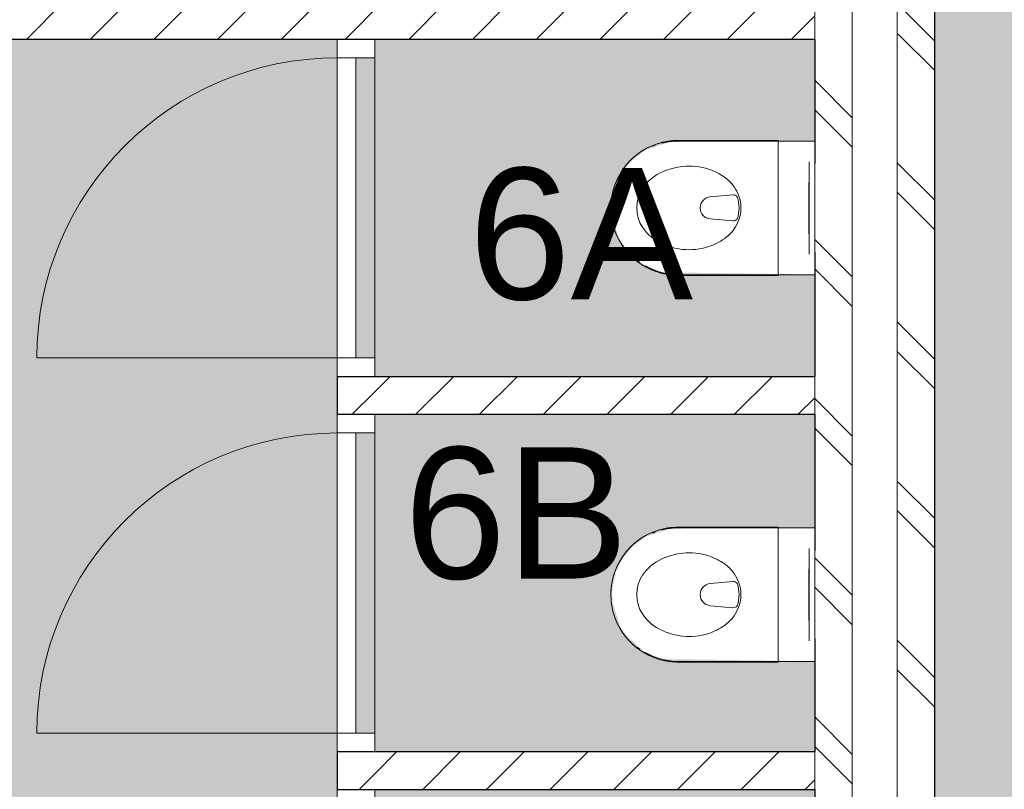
# Model space of a CAD drawing. Header units: millimetres. Extents: x 16156 to 109545, y -1019 to 113498.
# Tile 23 of 50: x 50136 to 52758, y 48833 to 50885. Entities that reach past the tile are written whole.
import ezdxf

# ---------------------------------------------------------------- set-up
doc = ezdxf.new("R2010")
doc.units = ezdxf.units.MM
for name, color, linetype, lineweight in [('A--A2__Ruwbouw', 8, 'Continuous', 15), ('A--AR9__AlgVoorz', 1, 'Continuous', 9), ('A--L$01A__Algemeen', 7, 'Continuous', 9), ('A--L22__Binnenwanden', 2, 'Continuous', 9), ('A--L3__Afbouw', 2, 'Continuous', 9), ('A--L74__VasteSanitaireVoorz', 1, 'Continuous', 9), ('A--LR9__AlgVoorz', 7, 'Continuous', 9), ('A--TR9__AlgVoorz', 1, 'Continuous', 13)]:
    doc.layers.add(name, color=color, linetype=linetype, lineweight=lineweight)
doc.styles.add('Arial', font='arial.ttf', dxfattribs={"height": 350})
pattern_1 = [(45, (0, 0), (-84.85281, 84.85281), [])]
pattern_2 = [(135, (52573.26, 61009.94), (-212.132, -212.132), []), (135, (50373.26, 61009.94), (-212.132, -212.132), [])]

# ---------------------------------------------------------------- blocks, each defined once
blk = doc.blocks.new('32_DO_WB_vo deur enkel1 - vo 2-1766203-DO-Begane grond - Nieuwe situatie - Brandcompartimentering')
at = {"layer": 'A--L$01A__Algemeen'}
blk.add_line((520, -50), (520, -850), dxfattribs=at)
blk.add_arc((520, -50), 800, 180, 270, dxfattribs=at)
at = {"layer": 'A--L3__Afbouw'}
for p, q in [((-330, -50), (-330, 50)), ((-330, 50), (-280, 50)), ((-280, 50), (-280, -50)), ((520, -50), (520, 50)), ((520, 50), (570, 50)), ((570, 50), (570, -50)), ((-280, 0), (520, 0)), ((-280, -50), (-280, 0)), ((520, 0), (520, -50)), ((-280, -50), (-330, -50)), ((520, -50), (-280, -50)), ((570, -50), (520, -50))]:
    blk.add_line(p, q, dxfattribs=at)
blk = doc.blocks.new('74_PF_UN_toilet_rimfree - type-V32-DO-Begane grond - Nieuwe situatie - Brandcompartimentering')
at = {"layer": 'A--L$01A__Algemeen'}
for p, q in [((-180, -97.1), (-180, -363.1)), ((179.8, -97.1), (-180, -97.1)), ((-180, -97.1), (-180, -363.1)), ((-180, -97.1), (179.8, -97.1)), ((179.8, -363.1), (179.8, -97.1)), ((179.8, -363.1), (179.8, -97.1))]:
    blk.add_line(p, q, dxfattribs=at)
at = {"layer": 'A--L$01A__Algemeen', "flags": 128}
blk.add_lwpolyline([(-180, -363.1), (-179.9, -370.3), (-179.4, -377.5), (-178.7, -384.7), (-177.7, -391.8), (-176.4, -398.9), (-174.8, -405.9), (-173, -412.8), (-170.9, -419.7), (-168.5, -426.5), (-165.8, -433.2), (-162.9, -439.7), (-159.7, -446.2), (-156.2, -452.5), (-152.5, -458.7), (-148.6, -464.7), (-144.4, -470.6), (-140, -476.2), (-135.4, -481.7), (-130.5, -487.1), (-125.4, -492.2), (-120.2, -497.1), (-114.7, -501.8), (-109.1, -506.2), (-103.3, -510.5), (-97.3, -514.5), (-91.2, -518.3), (-84.9, -521.8), (-78.5, -525), (-72, -528), (-65.3, -530.8), (-58.5, -533.3), (-51.7, -535.5), (-44.8, -537.4), (-37.8, -539), (-30.7, -540.4), (-23.6, -541.5), (-16.4, -542.3), (-9.2, -542.8), (-2.1, -543), (5.1, -542.9), (12.3, -542.6), (19.5, -541.9), (26.6, -541), (33.7, -539.8), (40.8, -538.3), (47.7, -536.5), (54.6, -534.5), (61.4, -532.2), (68.1, -529.6), (74.7, -526.7), (81.2, -523.6), (87.6, -520.2), (93.8, -516.6), (99.8, -512.7), (105.7, -508.6), (111.5, -504.2), (117, -499.6), (122.4, -494.8), (127.6, -489.8), (132.5, -484.6), (137.3, -479.2), (141.8, -473.6), (146.1, -467.9), (150.2, -461.9), (154, -455.9), (157.6, -449.6), (160.9, -443.2), (164, -436.7), (166.8, -430.1), (169.4, -423.4), (171.7, -416.6), (173.6, -409.6), (175.4, -402.7), (176.8, -395.6), (178, -388.5), (178.8, -381.4), (179.4, -374.2), (179.7, -367), (179.8, -363.1)], dxfattribs=at)
at = {"layer": 'A--L$01A__Algemeen'}
blk.add_arc((-0.1, -363.1), 179.9, 180, 360, dxfattribs=at)
for points, knots in [([(-178, -99.1), (-178.2, -98.9), (-178.4, -98.7), (-178.8, -98.3), (-179, -98.1), (-179.1, -98), (-179.3, -97.9), (-179.4, -97.7), (-179.6, -97.5), (-179.7, -97.4), (-179.9, -97.3), (-180, -97.1), (-180, -97.1), (-180, -97.1)], [-1, -1, -1, -1, -0.833333, -0.75, -0.666667, -0.625, -0.583333, -0.5, -0.416667, -0.333333, -0.25, -0.166667, 0, 0, 0, 0]), ([(179.8, -97.1), (179.8, -97.1), (179.7, -97.1), (179.6, -97.3), (179.5, -97.4), (179.4, -97.5), (179.2, -97.7), (179, -97.9), (178.8, -98.1), (178.7, -98.2), (178.5, -98.4), (178.2, -98.7), (177.9, -98.9), (177.8, -99.1)], [0, 0, 0, 0, 0.166667, 0.25, 0.333333, 0.416667, 0.5, 0.583333, 0.666667, 0.708333, 0.75, 0.833333, 1, 1, 1, 1])]:
    blk.add_open_spline(points, degree=3, knots=knots, dxfattribs=at)
at = {"layer": 'A--L74__VasteSanitaireVoorz'}
for p, q in [((-178.3, 0), (-178.3, -362.3)), ((-178.3, -63), (-178.3, 0)), ((-178.3, 0), (-178.3, -362.3)), ((-178.3, -63), (-178.3, 0)), ((-118, 0), (-123, 0)), ((-118, 0), (118, 0)), ((123, 0), (118, 0)), ((178.3, -362.3), (178.3, 0)), ((178.3, 0), (178.3, -63)), ((178.3, -362.3), (178.3, 0)), ((178.3, 0), (178.3, -63)), ((-123, -15), (-118, -15)), ((-123, -15), (-118, -15)), ((118, -15), (-118, -15)), ((-69, -15.5), (69, -15.5)), ((-69, -15.5), (69, -15.5)), ((31, -15.5), (-31, -15.5)), ((31, -15.5), (-31, -15.5)), ((118, -15), (123, -15)), ((118, -15), (123, -15)), ((-178.3, -362.3), (-178.3, -63)), ((-178.3, -362.3), (-178.3, -63)), ((178.3, -63), (178.3, -362.3)), ((178.3, -63), (178.3, -362.3)), ((-34.8, -218.3), (-29.5, -278.1)), ((34.8, -218.3), (29.5, -278.1)), ((-178.3, -362.3), (-178.1, -369.4)), ((-178.3, -362.3), (-178.1, -369.4)), ((-166.8, -425.1), (-164.2, -431.7)), ((-166.8, -425.1), (-164.2, -431.7)), ((140.7, -471.8), (144.9, -466.1)), ((140.7, -471.8), (144.9, -466.1))]:
    blk.add_line(p, q, dxfattribs=at)
at = {"layer": 'A--L74__VasteSanitaireVoorz', "flags": 128}
for points in [[(173.9, -401.4), (175.3, -394.5), (176.5, -387.4), (177.3, -380.3), (177.9, -373.2), (178.2, -366.1), (178.3, -362.3)], [(173.9, -401.4), (175.3, -394.5), (176.5, -387.4), (177.3, -380.3), (177.9, -373.2), (178.2, -366.1), (178.3, -362.3)], [(-177.7, -376.5), (-177, -383.6), (-176, -390.7), (-174.8, -397.1)], [(-177.7, -376.5), (-177, -383.6), (-176, -390.7), (-174.8, -397.1)], [(159.6, -441.7), (162.7, -435.2), (165.4, -428.6), (168, -422)], [(159.6, -441.7), (162.7, -435.2), (165.4, -428.6), (168, -422)]]:
    blk.add_lwpolyline(points, dxfattribs=at)
at = {"layer": 'A--L74__VasteSanitaireVoorz'}
for centre, radius, start, end in [((4.3, -301), 105.4, 109.8989, 125.0353), ((-21.1, -217.1), 13.7, 129.7154, 185), ((0, -289.1), 92.7, 70.1011, 109.8989), ((0, -289.1), 87.7, 70.1011, 109.8989), ((21.1, -217.1), 13.7, 355, 50.2846), ((-4.3, -301), 105.4, 54.9647, 70.1011), ((4.3, -301), 105.4, 125.0353, 144.9647), ((-4.3, -301), 105.4, 35.0353, 54.9647), ((51, -333.7), 162.5, 144.9647, 161.7326), ((-51, -333.7), 162.5, 18.2674, 35.0353), ((51, -333.7), 162.5, 161.7326, 186.2674), ((0, -275.5), 29.6, 185, 355), ((-51, -333.7), 162.5, 353.7326, 18.2674), ((0, -362.3), 178.3, 180, 195), ((0, -362.3), 178.3, 180, 195), ((0, -362.3), 178.3, 180, 195), ((0, -362.3), 178.3, 180, 195), ((73, -331.3), 184.6, 186.2674, 203.7326), ((-73, -331.3), 184.6, 336.2674, 353.7326), ((0, -362.3), 178.3, 330, 0), ((0, -362.3), 178.3, 330, 360), ((0, -362.3), 178.3, 330, 0), ((0, -362.3), 178.3, 330, 360), ((16.9, -356), 123.3, 203.7326, 236.2674), ((-16.9, -356), 123.3, 303.7326, 336.2674), ((0, -381.4), 92.8, 236.2674, 303.7326)]:
    blk.add_arc(centre, radius, start, end, dxfattribs=at)
blk = doc.blocks.new('74_PF_UN_toilet_rimfree - type-V33-DO-Begane grond - Nieuwe situatie - Brandcompartimentering')
at = {"layer": 'A--L$01A__Algemeen'}
for p, q in [((-180, -97.1), (-180, -363.1)), ((179.8, -97.1), (-180, -97.1)), ((-180, -97.1), (-180, -363.1)), ((-180, -97.1), (179.8, -97.1)), ((179.8, -363.1), (179.8, -97.1)), ((179.8, -363.1), (179.8, -97.1))]:
    blk.add_line(p, q, dxfattribs=at)
at = {"layer": 'A--L$01A__Algemeen', "flags": 128}
blk.add_lwpolyline([(-180, -363.1), (-179.9, -370.3), (-179.4, -377.5), (-178.7, -384.7), (-177.7, -391.8), (-176.4, -398.9), (-174.8, -405.9), (-173, -412.8), (-170.9, -419.7), (-168.5, -426.5), (-165.8, -433.2), (-162.9, -439.7), (-159.7, -446.2), (-156.2, -452.5), (-152.5, -458.7), (-148.6, -464.7), (-144.4, -470.6), (-140, -476.2), (-135.4, -481.7), (-130.5, -487.1), (-125.4, -492.2), (-120.2, -497.1), (-114.7, -501.8), (-109.1, -506.2), (-103.3, -510.5), (-97.3, -514.5), (-91.2, -518.3), (-84.9, -521.8), (-78.5, -525), (-72, -528), (-65.3, -530.8), (-58.5, -533.3), (-51.7, -535.5), (-44.8, -537.4), (-37.8, -539), (-30.7, -540.4), (-23.6, -541.5), (-16.4, -542.3), (-9.2, -542.8), (-2.1, -543), (5.1, -542.9), (12.3, -542.6), (19.5, -541.9), (26.6, -541), (33.7, -539.8), (40.8, -538.3), (47.7, -536.5), (54.6, -534.5), (61.4, -532.2), (68.1, -529.6), (74.7, -526.7), (81.2, -523.6), (87.6, -520.2), (93.8, -516.6), (99.8, -512.7), (105.7, -508.6), (111.5, -504.2), (117, -499.6), (122.4, -494.8), (127.6, -489.8), (132.5, -484.6), (137.3, -479.2), (141.8, -473.6), (146.1, -467.9), (150.2, -461.9), (154, -455.9), (157.6, -449.6), (160.9, -443.2), (164, -436.7), (166.8, -430.1), (169.4, -423.4), (171.7, -416.6), (173.6, -409.6), (175.4, -402.7), (176.8, -395.6), (178, -388.5), (178.8, -381.4), (179.4, -374.2), (179.7, -367), (179.8, -363.1)], dxfattribs=at)
at = {"layer": 'A--L$01A__Algemeen'}
blk.add_arc((-0.1, -363.1), 179.9, 180, 360, dxfattribs=at)
for points, knots in [([(-178, -99.1), (-178.2, -98.9), (-178.4, -98.7), (-178.8, -98.3), (-179, -98.1), (-179.1, -98), (-179.3, -97.9), (-179.4, -97.7), (-179.6, -97.5), (-179.7, -97.4), (-179.9, -97.3), (-180, -97.1), (-180, -97.1), (-180, -97.1)], [-1, -1, -1, -1, -0.833333, -0.75, -0.666667, -0.625, -0.583333, -0.5, -0.416667, -0.333333, -0.25, -0.166667, 0, 0, 0, 0]), ([(179.8, -97.1), (179.8, -97.1), (179.7, -97.1), (179.6, -97.3), (179.5, -97.4), (179.4, -97.5), (179.2, -97.7), (179, -97.9), (178.8, -98.1), (178.7, -98.2), (178.5, -98.4), (178.2, -98.7), (177.9, -98.9), (177.8, -99.1)], [0, 0, 0, 0, 0.166667, 0.25, 0.333333, 0.416667, 0.5, 0.583333, 0.666667, 0.708333, 0.75, 0.833333, 1, 1, 1, 1])]:
    blk.add_open_spline(points, degree=3, knots=knots, dxfattribs=at)
at = {"layer": 'A--L74__VasteSanitaireVoorz'}
for p, q in [((-178.3, 0), (-178.3, -362.3)), ((-178.3, -63), (-178.3, 0)), ((-178.3, 0), (-178.3, -362.3)), ((-178.3, -63), (-178.3, 0)), ((-118, 0), (-123, 0)), ((-118, 0), (118, 0)), ((123, 0), (118, 0)), ((178.3, -362.3), (178.3, 0)), ((178.3, 0), (178.3, -63)), ((178.3, -362.3), (178.3, 0)), ((178.3, 0), (178.3, -63)), ((-123, -15), (-118, -15)), ((-123, -15), (-118, -15)), ((118, -15), (-118, -15)), ((-69, -15.5), (69, -15.5)), ((-69, -15.5), (69, -15.5)), ((31, -15.5), (-31, -15.5)), ((31, -15.5), (-31, -15.5)), ((118, -15), (123, -15)), ((118, -15), (123, -15)), ((-178.3, -362.3), (-178.3, -63)), ((-178.3, -362.3), (-178.3, -63)), ((178.3, -63), (178.3, -362.3)), ((178.3, -63), (178.3, -362.3)), ((-34.8, -218.3), (-29.5, -278.1)), ((34.8, -218.3), (29.5, -278.1)), ((-178.3, -362.3), (-178.1, -369.4)), ((-178.3, -362.3), (-178.1, -369.4)), ((-166.8, -425.1), (-164.2, -431.7)), ((-166.8, -425.1), (-164.2, -431.7)), ((140.7, -471.8), (144.9, -466.1)), ((140.7, -471.8), (144.9, -466.1))]:
    blk.add_line(p, q, dxfattribs=at)
at = {"layer": 'A--L74__VasteSanitaireVoorz', "flags": 128}
for points in [[(173.9, -401.4), (175.3, -394.5), (176.5, -387.4), (177.3, -380.3), (177.9, -373.2), (178.2, -366.1), (178.3, -362.3)], [(173.9, -401.4), (175.3, -394.5), (176.5, -387.4), (177.3, -380.3), (177.9, -373.2), (178.2, -366.1), (178.3, -362.3)], [(-177.7, -376.5), (-177, -383.6), (-176, -390.7), (-174.7, -397.7)], [(-177.7, -376.5), (-177, -383.6), (-176, -390.7), (-174.7, -397.7)], [(159.6, -441.7), (162.7, -435.2), (165.4, -428.6), (168, -422)], [(159.6, -441.7), (162.7, -435.2), (165.4, -428.6), (168, -422)]]:
    blk.add_lwpolyline(points, dxfattribs=at)
at = {"layer": 'A--L74__VasteSanitaireVoorz'}
for centre, radius, start, end in [((4.3, -301), 105.4, 109.8989, 125.0353), ((-21.1, -217.1), 13.7, 129.7154, 185), ((0, -289.1), 92.7, 70.1011, 109.8989), ((0, -289.1), 87.7, 70.1011, 109.8989), ((21.1, -217.1), 13.7, 355, 50.2846), ((-4.3, -301), 105.4, 54.9647, 70.1011), ((4.3, -301), 105.4, 125.0353, 144.9647), ((-4.3, -301), 105.4, 35.0353, 54.9647), ((51, -333.7), 162.5, 144.9647, 161.7326), ((-51, -333.7), 162.5, 18.2674, 35.0353), ((51, -333.7), 162.5, 161.7326, 186.2674), ((0, -275.5), 29.6, 185, 355), ((-51, -333.7), 162.5, 353.7326, 18.2674), ((0, -362.3), 178.3, 180, 195), ((0, -362.3), 178.3, 180, 195), ((0, -362.3), 178.3, 180, 195), ((0, -362.3), 178.3, 180, 195), ((73, -331.3), 184.6, 186.2674, 203.7326), ((-73, -331.3), 184.6, 336.2674, 353.7326), ((0, -362.3), 178.3, 330, 0), ((0, -362.3), 178.3, 330, 360), ((0, -362.3), 178.3, 330, 0), ((0, -362.3), 178.3, 330, 360), ((16.9, -356), 123.3, 203.7326, 236.2674), ((-16.9, -356), 123.3, 303.7326, 336.2674), ((0, -381.4), 92.8, 236.2674, 303.7326)]:
    blk.add_arc(centre, radius, start, end, dxfattribs=at)

msp = doc.modelspace()

# ---------------------------------------------------------------- hatches: boundary and pattern name
at = {"layer": 'A--A2__Ruwbouw', "lineweight": 9}
h = msp.add_hatch(dxfattribs=at)
h.set_pattern_fill('FP_10', color=256, angle=45, style=0, pattern_type=2)
h.set_pattern_definition(pattern_2)
h.paths.add_polyline_path([(52353.3, 46841.4), (52353.3, 53403.5), (52253.3, 53403.5), (52253.3, 46841.4)])
h.paths.add_polyline_path([(52353.3, 54938.4), (52353.3, 56446.4), (52253.3, 56446.4), (52253.3, 54938.4)])
h.paths.add_polyline_path([(52353.3, 57865.5), (52353.3, 57876.4), (52253.3, 57871), (52253.3, 57865.5), (52303.3, 57865.5)])
h.paths.add_polyline_path([(52253.3, 58776.4), (52353.3, 58776.4), (52353.3, 60479.5), (52253.3, 60479.5), (52253.3, 58909.6)])
h.paths.add_polyline_path([(52303.3, 62351.5), (52353.3, 62351.5), (52353.3, 62392.4), (52253.3, 62392.4), (52253.3, 62351.5)])
h.paths.add_polyline_path([(52353.3, 63292.4), (52353.3, 65046.6), (52253.3, 65046.6), (52253.3, 63292.4)])
h.paths.add_polyline_path([(52353.3, 66970.4), (52353.3, 68028.6), (52253.3, 68028.6), (52253.3, 66970.4)])
h.paths.add_polyline_path([(52253.3, 69952.4), (52353.3, 69952.4), (52353.3, 71042.9), (52253.3, 71042.9)])
h.paths.add_polyline_path([(52353.3, 72966.7), (52353.3, 75271.4), (52253.3, 75271.4), (52253.3, 72966.7)])
h = msp.add_hatch(dxfattribs=at)
h.set_pattern_fill('FP_10', color=256, angle=45, style=0, pattern_type=2)
h.set_pattern_definition(pattern_2)
h.paths.add_polyline_path([(52573.3, 46841.4), (52573.3, 53403.5), (52473.3, 53403.5), (52473.3, 46841.4)])
h.paths.add_polyline_path([(52573.3, 54938.4), (52573.3, 56446.4), (52473.3, 56446.4), (52473.3, 54938.4)])
h.paths.add_polyline_path([(52573.3, 57865.5), (52573.3, 57876.4), (52473.3, 57871), (52473.3, 57865.5)])
h.paths.add_polyline_path([(52473.3, 58776.4), (52573.3, 58776.4), (52573.3, 60479.5), (52473.3, 60479.5), (52473.3, 59432.4), (52482.3, 59432.4), (52482.3, 59332.4), (52473.3, 59332.4), (52473.3, 58909.6)])
h.paths.add_polyline_path([(52573.3, 62351.5), (52573.3, 62392.4), (52473.3, 62392.4), (52473.3, 62351.5)])
h.paths.add_polyline_path([(52473.3, 63292.4), (52573.3, 63292.4), (52573.3, 65046.6), (52473.3, 65046.6), (52480.2, 64641.4), (52482.3, 64641.4), (52482.3, 64541.4), (52473.3, 64537.4), (52473.3, 63458.6)])
h.paths.add_polyline_path([(52573.3, 66970.4), (52573.3, 68028.6), (52473.3, 68028.6), (52473.3, 66970.4)])
h.paths.add_polyline_path([(52473.3, 69952.4), (52573.3, 69952.4), (52573.3, 71042.9), (52473.3, 71042.9), (52473.3, 70321.4), (52482.3, 70321.4), (52482.3, 70221.4), (52473.3, 70221.4)])
h.paths.add_polyline_path([(52573.3, 72966.7), (52573.3, 75271.4), (52473.3, 75271.4), (52473.3, 72966.7)])
h = msp.add_hatch(dxfattribs=at)
h.set_pattern_fill('FP_1', color=256, angle=45, style=0, pattern_type=2)
h.set_pattern_definition(pattern_1)
h.paths.add_polyline_path([(52253.3, 50833.4), (52253.3, 50933.4), (46553.3, 50933.4), (46553.3, 50833.4), (52114.5, 50833.4)])
h = msp.add_hatch(dxfattribs=at)
h.set_pattern_fill('FP_2', color=256, angle=45, style=0, pattern_type=2)
h.set_pattern_definition([(45, (0, 0), (-84.85281, 84.85281), [])])
h.paths.add_polyline_path([(51031.3, 48833.4), (51081.3, 48833.4), (51081.3, 48933.4), (50981.3, 48933.4), (50981.3, 48833.4)])
h.paths.add_polyline_path([(50981.3, 49833.4), (51081.3, 49833.4), (51081.3, 49933.4), (50981.3, 49933.4)])
h = msp.add_hatch(dxfattribs=at)
h.set_pattern_fill('FP_1', color=256, angle=45, style=0, pattern_type=2)
h.set_pattern_definition(pattern_1)
h.paths.add_polyline_path([(51081.3, 49833.4), (52253.3, 49833.4), (52253.3, 49933.4), (51081.3, 49933.4)])
h = msp.add_hatch(dxfattribs=at)
h.set_pattern_fill('FP_1', color=256, angle=45, style=0, pattern_type=2)
h.set_pattern_definition(pattern_1)
h.paths.add_polyline_path([(51081.3, 48833.4), (52253.3, 48833.4), (52253.3, 48933.4), (51081.3, 48933.4)])
at = {"layer": 'A--AR9__AlgVoorz'}
for points in [[(52573.3, 46848.4), (57853.3, 46848.4), (57853.3, 53734.4), (57952, 53734.4), (56844.6, 70960.5), (55932, 70903), (55725.6, 74257.3), (53798.3, 74133.4), (53798.3, 75266.4), (52573.3, 75266.4), (52573.3, 46968.4)], [(52253.3, 49933.4), (52253.3, 50205.9), (51843.7, 50211.7), (51796.1, 50233.4), (51761.9, 50260.9), (51735.2, 50296.8), (51717.7, 50341.9), (51714.1, 50397.9), (51723.6, 50442.5), (51740.9, 50478.8), (51768.5, 50512.5), (51804.4, 50538.9), (51866.4, 50558.5), (51937.1, 50561.4), (52253.3, 50561), (52253.3, 50833.4), (51081.3, 50833.4), (51081.3, 50783.4), (51031.3, 50783.4), (51031.3, 49983.4), (51081.3, 49983.4), (51081.3, 49933.4), (52114.5, 49933.4)], [(51081.3, 48933.4), (52253.3, 48933.4), (52253.3, 49174.9), (51843.7, 49180.7), (51796.1, 49202.4), (51751.9, 49242.9), (51735.2, 49265.8), (51715, 49331.7), (51714.1, 49366.9), (51723.6, 49411.5), (51740.9, 49447.8), (51768.5, 49481.5), (51804.4, 49507.9), (51864.8, 49527.3), (51937.1, 49530.4), (52253.3, 49530), (52253.3, 49833.4), (51081.3, 49833.4), (51081.3, 49783.4), (51031.3, 49783.4), (51031.3, 48983.4), (51081.3, 48983.4)], [(51081.3, 47933.4), (52253.3, 47933.4), (52253.3, 48205.9), (51843.7, 48211.7), (51796.1, 48233.4), (51761.9, 48260.9), (51735.2, 48296.8), (51715, 48362.7), (51714.1, 48397.9), (51723.6, 48442.5), (51740.9, 48478.8), (51768.5, 48512.5), (51804.4, 48538.9), (51866.4, 48558.5), (51937.1, 48561.4), (52253.3, 48561), (52253.3, 48833.4), (51081.3, 48833.4), (51081.3, 48783.4), (51031.3, 48783.4), (51031.3, 47983.4), (51081.3, 47983.4)]]:
    msp.add_hatch(color=254, dxfattribs=at).paths.add_polyline_path(points)
h = msp.add_hatch(color=254, dxfattribs=at)
h.paths.add_polyline_path([(49975.3, 44126.4), (50025.3, 44126.4), (50025.3, 44161.4), (49975.3, 44161.4), (49975.3, 44211.4), (49175.3, 44211.4), (49175.3, 44161.4), (49125.3, 44161.4), (49125.3, 44126.4), (49779.5, 44126.4)])
h.paths.add_polyline_path([(50225.3, 44261.4), (50225.3, 47933.4), (50981.3, 47933.4), (50981.3, 50833.4), (48263.3, 50833.4), (48263.3, 44261.4), (50025.3, 44261.4)])
h.paths.add_polyline_path([(48487, 44710.2), (48507.7, 44716.6), (48487.2, 44710.2)])
h.paths.add_polyline_path([(48302.7, 45194.4), (48321.7, 44941.1), (48327.9, 44941.1), (48344.8, 44936.5), (48352.6, 44948), (48354.8, 44953.4), (48362.3, 44959.9), (48335.7, 44970.3), (48322.7, 44965.8), (48307.9, 45134.9)])
h.paths.add_polyline_path([(48302.7, 44711.4), (48265.3, 44711.4), (48265.3, 45195.4), (48528.7, 45187.5), (48576.2, 45176), (48609.3, 45154.7), (48624.1, 45123.6), (48633.9, 45043.2), (48630.2, 44819.6), (48612, 44756.6), (48592.7, 44738.2), (48562, 44725.3), (48471.2, 44714.8), (48375, 44712.4), (48302.7, 44712.4)])
h.paths.add_polyline_path([(48479.8, 44748.1), (48557.4, 44757.6), (48576.2, 44768.6), (48595.3, 44802.4), (48604.8, 44863.7), (48604.8, 45043.2), (48596.5, 45100), (48579.1, 45135), (48557.4, 45149.3), (48528.7, 45156.1), (48451.9, 45158.1), (48399.3, 45146), (48384.1, 45129), (48377.1, 45100.4), (48373.1, 44973.1), (48382.5, 45077.6), (48394.2, 45125.2), (48418.5, 45146.5), (48479.8, 45151.3), (48547.7, 45144.9), (48577.3, 45126.2), (48592.7, 45085.8), (48596.5, 45060.2), (48599.3, 44909.1), (48592.7, 44821.1), (48572.6, 44777.7), (48527.6, 44758.2), (48452.3, 44756.3), (48418.5, 44760.4), (48387.6, 44792.7), (48382.5, 44829.3), (48387.8, 44771.7), (48414.7, 44753.8), (48451.9, 44748.8), (48471.2, 44748.3)])
h.paths.add_polyline_path([(48465.3, 44930.4), (48481.5, 44937.2), (48488.3, 44953.4), (48481.5, 44969.7), (48465.3, 44976.4), (48459.3, 44968.7), (48462.4, 44967.4), (48459.3, 44938.1), (48459.3, 44931.2)])
h.paths.add_polyline_path([(48487, 45490.2), (48507.7, 45496.6), (48507.3, 45492.4)])
h.paths.add_polyline_path([(48302.7, 45974.4), (48321.7, 45721.1), (48327.9, 45721.1), (48344.8, 45716.5), (48352.6, 45728), (48354.8, 45733.4), (48362.3, 45739.9), (48335.7, 45750.3), (48322.7, 45745.8), (48307.9, 45914.9)])
h.paths.add_polyline_path([(48265.3, 45491.4), (48265.3, 45975.4), (48528.7, 45967.5), (48576.2, 45956), (48609.3, 45934.7), (48624.1, 45903.6), (48633.9, 45823.2), (48630.2, 45599.6), (48611.8, 45536.3), (48592.7, 45518.2), (48562, 45505.3), (48471.2, 45494.8), (48375, 45492.4), (48302.7, 45491.4)])
h.paths.add_polyline_path([(48479.8, 45528.1), (48557.4, 45537.6), (48576.2, 45548.6), (48595.3, 45582.4), (48604.8, 45643.7), (48607.7, 45755.7), (48596.5, 45880), (48579.1, 45915), (48557.4, 45929.3), (48528.7, 45936.1), (48451.9, 45938.1), (48399.3, 45926), (48384.1, 45909), (48377.1, 45880.4), (48373.1, 45753.1), (48382.5, 45857.6), (48394.2, 45905.2), (48418.5, 45926.5), (48479.8, 45931.3), (48547.7, 45924.9), (48577.3, 45906.2), (48592.7, 45865.8), (48596.9, 45831.2), (48600.2, 45711.2), (48592.7, 45601.1), (48572.6, 45557.7), (48527.6, 45538.2), (48452.3, 45536.3), (48411.1, 45546.9), (48387.6, 45572.7), (48382.5, 45609.3), (48387.8, 45551.7), (48414.7, 45533.8), (48451.9, 45528.8), (48471.2, 45528.3)])
h.paths.add_polyline_path([(48465.3, 45710.4), (48481.5, 45717.2), (48488.3, 45733.4), (48481.5, 45749.7), (48465.3, 45756.4), (48459.3, 45748.7), (48462.4, 45747.4), (48459.3, 45718.1), (48459.3, 45711.2)])
h.paths.add_polyline_path([(48487, 46290.2), (48507.7, 46296.6), (48507.3, 46292.4)])
h.paths.add_polyline_path([(48302.7, 46774.4), (48321.7, 46521.1), (48327.9, 46521.1), (48344.8, 46516.5), (48352.6, 46528), (48354.8, 46533.4), (48362.3, 46539.9), (48335.7, 46550.3), (48322.7, 46545.8), (48307.9, 46714.9)])
h.paths.add_polyline_path([(48265.3, 46291.4), (48265.3, 46775.4), (48528.7, 46767.5), (48576.2, 46756), (48609.3, 46734.7), (48624.1, 46703.6), (48633.9, 46623.2), (48630.2, 46399.6), (48611.8, 46336.3), (48592.7, 46318.2), (48562, 46305.3), (48471.2, 46294.8), (48375, 46292.4), (48302.7, 46291.4)])
h.paths.add_polyline_path([(48479.8, 46328.1), (48557.4, 46337.6), (48576.2, 46348.6), (48595.3, 46382.4), (48604.8, 46443.7), (48604.8, 46623.2), (48595.4, 46684.1), (48579.1, 46715), (48557.4, 46729.3), (48528.7, 46736.1), (48451.9, 46738.1), (48399.3, 46726), (48384.1, 46709), (48377.1, 46680.4), (48373.1, 46553.1), (48382.5, 46657.6), (48394.2, 46705.2), (48418.5, 46726.5), (48479.8, 46731.3), (48547.7, 46724.9), (48577.3, 46706.2), (48592.7, 46665.8), (48596.5, 46640.2), (48600.2, 46511.2), (48592.3, 46399.8), (48572.6, 46357.7), (48527.6, 46338.2), (48452.3, 46336.3), (48418.5, 46340.4), (48387.6, 46372.7), (48382.5, 46409.3), (48387.8, 46351.7), (48414.7, 46333.8), (48451.9, 46328.8), (48471.2, 46328.3)])
h.paths.add_polyline_path([(48465.3, 46510.4), (48481.5, 46517.2), (48488.3, 46533.4), (48481.5, 46549.7), (48465.3, 46556.4), (48459.3, 46548.7), (48462.4, 46547.4), (48459.3, 46518.1), (48459.3, 46511.2)])
h.paths.add_polyline_path([(48364.6, 48203.6), (48265.3, 48208.8), (48265.3, 48219), (48394.3, 48219), (48394.3, 48203.6), (48378.5, 48203.6)])
h.paths.add_polyline_path([(48394.3, 48531.8), (48399.8, 48521.7), (48410.5, 48522.7), (48395.2, 48531.3)])
h.paths.add_polyline_path([(48605.5, 48469.6), (48580.5, 48452), (48554.5, 48470), (48539.4, 48470), (48394.3, 48464.3), (48475.4, 48448.1), (48394.3, 48448.1), (48394.3, 48437.8), (48583.5, 48432.5), (48591.4, 48434.4), (48595.8, 48443.7), (48595.8, 48455.3), (48599.4, 48460.6)])
h.paths.add_polyline_path([(48265.3, 48219), (48265.3, 48547.9), (48394.3, 48544.3), (48396.8, 48532.2), (48420.9, 48530.3), (48442.6, 48530.6), (48501.7, 48518.9), (48566.4, 48499.7), (48593.7, 48482.2), (48616.1, 48450.4), (48627.5, 48390), (48624.3, 48346.5), (48611.5, 48306.3), (48591.4, 48332.5), (48584.3, 48335.2), (48575.3, 48329.1), (48394.3, 48329.1), (48394.3, 48318.7), (48526.9, 48311.9), (48520.4, 48309.8), (48439.8, 48307.3), (48404.6, 48296.9), (48517.9, 48289.4), (48477.6, 48282.5), (48528.3, 48287.7), (48575.3, 48309.5), (48587.7, 48315.3), (48605.1, 48296.9), (48575.3, 48271.9), (48528.3, 48254.1), (48429.1, 48232.8), (48427.9, 48239.2), (48410.9, 48232.8), (48394.3, 48228.1), (48388.7, 48219.2), (48280.3, 48219)])
h.paths.add_polyline_path([(48605.5, 48297.3), (48605.5, 48310.6), (48611.5, 48306.3)])
h.paths.add_polyline_path([(48595.8, 48346.5), (48590.4, 48359.1), (48590.4, 48350.1), (48591.8, 48349.1)])
h.paths.add_polyline_path([(48599.1, 48402.2), (48590.4, 48416.8), (48585.8, 48410.8), (48595.8, 48404.3)])
h.paths.add_polyline_path([(48599.1, 48364.7), (48595.8, 48396.1), (48590.4, 48380.8), (48598.3, 48366.2)])
h.paths.add_polyline_path([(48382, 48547.9), (48265.3, 48547.9), (48265.3, 48563.3), (48394.3, 48558.1), (48389.2, 48547.9)])
h.paths.add_polyline_path([(48265.3, 48963.6), (48265.3, 48979), (48394.3, 48979), (48394.3, 48963.6), (48280.3, 48963.6)])
h.paths.add_polyline_path([(48394.3, 49291.8), (48399.8, 49281.7), (48410.5, 49282.7), (48395.2, 49291.3)])
h.paths.add_polyline_path([(48605.5, 49229.6), (48580.5, 49212), (48554.5, 49230), (48539.4, 49230), (48394.3, 49224.3), (48475.4, 49208.1), (48394.3, 49208.1), (48394.3, 49197.8), (48583.5, 49192.5), (48591.4, 49194.4), (48595.8, 49203.7), (48595.8, 49215.3), (48599.4, 49220.6)])
h.paths.add_polyline_path([(48265.3, 48979), (48265.3, 49307.9), (48394.3, 49304.3), (48394.3, 49291.8), (48420.9, 49290.3), (48442.6, 49290.6), (48501.7, 49278.9), (48566.4, 49259.7), (48593.7, 49242.2), (48616.1, 49210.4), (48627.1, 49160.7), (48624.3, 49106.5), (48611.5, 49066.3), (48590.4, 49089.1), (48584.3, 49095.2), (48575.3, 49089.1), (48394.3, 49089.1), (48394.3, 49078.7), (48523.9, 49075.4), (48520.4, 49069.8), (48439.8, 49067.3), (48404.6, 49056.9), (48517, 49049.1), (48477.6, 49042.5), (48532.2, 49049.1), (48575.3, 49069.5), (48587.7, 49075.3), (48602.1, 49053.6), (48578.9, 49033.8), (48528.3, 49014.1), (48429.1, 48992.8), (48427.9, 48999.2), (48410.9, 48992.8), (48394.3, 48988.1), (48388.7, 48979.2), (48280.3, 48979)])
h.paths.add_polyline_path([(48605.5, 49057.3), (48605.5, 49070.6), (48611.5, 49066.3)])
h.paths.add_polyline_path([(48595.8, 49106.5), (48590.4, 49119.1), (48590.4, 49110.1), (48591.8, 49109.1)])
h.paths.add_polyline_path([(48599.1, 49162.2), (48590.4, 49176.8), (48590.4, 49167.8), (48595.8, 49164.3)])
h.paths.add_polyline_path([(48599.1, 49124.7), (48595.8, 49156.1), (48590.4, 49140.8), (48598.3, 49126.2)])
h.paths.add_polyline_path([(48382, 49307.9), (48265.3, 49307.9), (48265.3, 49323.3), (48394.3, 49318.1), (48389.2, 49307.9)])
h.paths.add_polyline_path([(48333.4, 49603.6), (48265.3, 49608.8), (48265.3, 49619), (48394.3, 49619), (48394.3, 49603.6), (48338.8, 49603.6)])
h.paths.add_polyline_path([(48394.3, 49931.8), (48399.8, 49921.7), (48410.5, 49922.7), (48395.2, 49931.3)])
h.paths.add_polyline_path([(48605.5, 49869.6), (48580.5, 49852), (48554.5, 49870), (48539.4, 49870), (48394.3, 49864.3), (48483.2, 49848.1), (48394.3, 49848.1), (48394.3, 49837.8), (48583.5, 49832.5), (48591.4, 49834.4), (48595.8, 49843.7), (48595.8, 49855.3), (48599.4, 49860.6)])
h.paths.add_polyline_path([(48265.3, 49619), (48265.3, 49947.9), (48394.3, 49944.3), (48394.3, 49931.8), (48420.9, 49930.3), (48442.6, 49930.6), (48501.7, 49918.9), (48566.4, 49899.7), (48602.1, 49873.2), (48616.1, 49850.4), (48627.1, 49800.7), (48624.3, 49746.5), (48611.5, 49706.3), (48591.4, 49732.5), (48584.3, 49735.2), (48575.3, 49729.1), (48394.3, 49729.1), (48394.3, 49718.7), (48526.9, 49711.9), (48520.4, 49709.8), (48439.8, 49707.3), (48404.6, 49696.9), (48517.9, 49689.4), (48477.6, 49682.5), (48528.3, 49687.7), (48575.3, 49709.5), (48587.7, 49715.3), (48605.1, 49696.9), (48570.6, 49669.4), (48528.3, 49654.1), (48429.1, 49632.8), (48427.9, 49639.2), (48410.9, 49632.8), (48394.3, 49628.1), (48388.7, 49619.2), (48280.3, 49619)])
h.paths.add_polyline_path([(48605.5, 49697.3), (48605.5, 49710.6), (48611.5, 49706.3)])
h.paths.add_polyline_path([(48595.8, 49746.5), (48590.4, 49759.1), (48590.4, 49750.1), (48591.8, 49749.1)])
h.paths.add_polyline_path([(48599.1, 49802.2), (48590.4, 49816.8), (48590.4, 49807.8), (48595.8, 49804.3)])
h.paths.add_polyline_path([(48599.1, 49764.7), (48595.8, 49796.1), (48590.4, 49780.8), (48598.3, 49766.2)])
h.paths.add_polyline_path([(48312.9, 49947.9), (48265.3, 49947.9), (48265.3, 49963.3), (48394.3, 49958.1), (48389.2, 49947.9), (48314.3, 49947.9)])
h.paths.add_polyline_path([(48394.8, 50541.4), (48401.1, 50531.1), (48402.9, 50536.8), (48394.9, 50541.3)])
h.paths.add_polyline_path([(48605.8, 50478.4), (48580.9, 50460.8), (48554.8, 50479), (48531.2, 50479.1), (48394.7, 50473.9), (48475.4, 50457.4), (48394.5, 50457.5), (48394.7, 50447.3), (48583.6, 50441.4), (48591.6, 50443.2), (48595.9, 50452.4), (48595.9, 50464), (48599.6, 50469.4)])
h.paths.add_polyline_path([(48393.7, 50213.1), (48264.7, 50218.8), (48265.9, 50573.3), (48394.9, 50567.7), (48388.3, 50557.5), (48394.9, 50554.8), (48399.2, 50542), (48421.2, 50539.9), (48443.1, 50540), (48502, 50528.1), (48566.8, 50508.6), (48594, 50491.1), (48616.4, 50459.2), (48627.1, 50409.5), (48624.2, 50355.3), (48611.2, 50315.1), (48590.2, 50338), (48583.4, 50343.4), (48575, 50338), (48394.1, 50338.5), (48394.6, 50328.3), (48526.8, 50320.8), (48520.1, 50318.9), (48439.5, 50316.7), (48394.6, 50306.4), (48517.5, 50298.5), (48477.3, 50291.8), (48528, 50296.8), (48575, 50318.4), (48587.5, 50324.2), (48605, 50305.9), (48575, 50280.9), (48528, 50263.2), (48428.6, 50242.3), (48427.4, 50248.7), (48394, 50244.6), (48393.8, 50238), (48393.7, 50228.8), (48393.7, 50228.5), (48393.7, 50218.3)])
h.paths.add_polyline_path([(48605.2, 50306.1), (48605.2, 50319.5), (48611.2, 50315.1)])
h.paths.add_polyline_path([(48595.7, 50355.3), (48590.2, 50367.9), (48590.2, 50359), (48591.9, 50357.9)])
h.paths.add_polyline_path([(48599.2, 50411), (48590.5, 50425.7), (48585.7, 50419.8), (48595.9, 50413.1)])
h.paths.add_polyline_path([(48599.1, 50373.6), (48595.9, 50405.1), (48590.1, 50390.1), (48598.3, 50374.9)])

# ---------------------------------------------------------------- linework, layer by layer
at = {"layer": 'A--L22__Binnenwanden', "lineweight": 15}
for p, q in [((52353.3, 44161.4), (52353.3, 53403.5)), ((52473.3, 44161.4), (52473.3, 53403.5)), ((52253.3, 50833.4), (52253.3, 50933.4)), ((52253.3, 49833.4), (52253.3, 49933.4)), ((52253.3, 48833.4), (52253.3, 48933.4))]:
    msp.add_line(p, q, dxfattribs=at)
at = {"layer": 'A--L22__Binnenwanden', "lineweight": 30}
for p, q in [((52573.3, 43991.4), (52573.3, 53403.5)), ((48263.3, 50833.4), (52253.3, 50833.4)), ((52253.3, 50833.4), (52253.3, 50501.4)), ((52253.3, 50265.4), (52253.3, 49933.4)), ((50981.3, 49933.4), (50981.3, 49833.4)), ((52253.3, 49933.4), (50981.3, 49933.4)), ((50981.3, 49833.4), (52253.3, 49833.4)), ((52253.3, 49833.4), (52253.3, 49470.4)), ((52253.3, 49234.4), (52253.3, 48933.4)), ((50981.3, 48933.4), (50981.3, 48833.4)), ((52253.3, 48933.4), (50981.3, 48933.4)), ((50981.3, 48833.4), (52253.3, 48833.4)), ((52253.3, 48833.4), (52253.3, 48501.4))]:
    msp.add_line(p, q, dxfattribs=at)
at = {"layer": 'A--LR9__AlgVoorz', "flags": 128}
for points in [[(52758.3, 75266.4), (52573.3, 75266.4), (52573.3, 54938.4), (52573.3, 53403.5), (52573.3, 46848.4), (57853.3, 46848.4), (57853.3, 51979), (57853.3, 53629.4), (57958.2, 53638.3), (56844.6, 70960.5), (56112.2, 70914.3), (55932, 70903), (55921.2, 71083.2), (55731.5, 74257.7), (53798.3, 74133.4), (53798.3, 75266.4), (53658.3, 75266.4)], [(49003.3, 50833.4), (48263.3, 50833.4), (48263.3, 44261.4), (50225.3, 44261.4), (50225.3, 46633.4), (50225.3, 47933.4), (50981.3, 47933.4), (50981.3, 48883.4), (50981.3, 49883.4), (50981.3, 50833.4)], [(52253.3, 50833.4), (51081.3, 50833.4), (51081.3, 49933.4), (52253.3, 49933.4)], [(51081.3, 49833.4), (51081.3, 48933.4), (52253.3, 48933.4), (52253.3, 49833.4)], [(51081.3, 47933.4), (51289.3, 47933.4), (52253.3, 47933.4), (52253.3, 48833.4), (51081.3, 48833.4)]]:
    msp.add_lwpolyline(points, close=True, dxfattribs=at)

# ---------------------------------------------------------------- block references
at = {"layer": 'A--L3__Afbouw', "rotation": 269.9999999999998}
for p in [(51031.3, 50503.4), (51031.3, 49503.4), (51031.3, 48503.4)]:
    msp.add_blockref('32_DO_WB_vo deur enkel1 - vo 2-1766203-DO-Begane grond - Nieuwe situatie - Brandcompartimentering', p, dxfattribs=at)
at = {"layer": 'A--L74__VasteSanitaireVoorz', "rotation": 269.9999999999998}
for name, p in [('74_PF_UN_toilet_rimfree - type-V33-DO-Begane grond - Nieuwe situatie - Brandcompartimentering', (52253.3, 50383.4)), ('74_PF_UN_toilet_rimfree - type-V32-DO-Begane grond - Nieuwe situatie - Brandcompartimentering', (52253.3, 49352.4))]:
    msp.add_blockref(name, p, dxfattribs=at)

# ---------------------------------------------------------------- texts
at = {"layer": 'A--TR9__AlgVoorz', "char_height": 350, "width": 737.552, "attachment_point": 1, "style": 'Arial'}
for s, insert in [('6A', (51331.3, 50489.7)), ('6B', (51159.3, 49745.2))]:
    msp.add_mtext(s, dxfattribs=dict(at, insert=insert))

doc.saveas('drawing.dxf')
